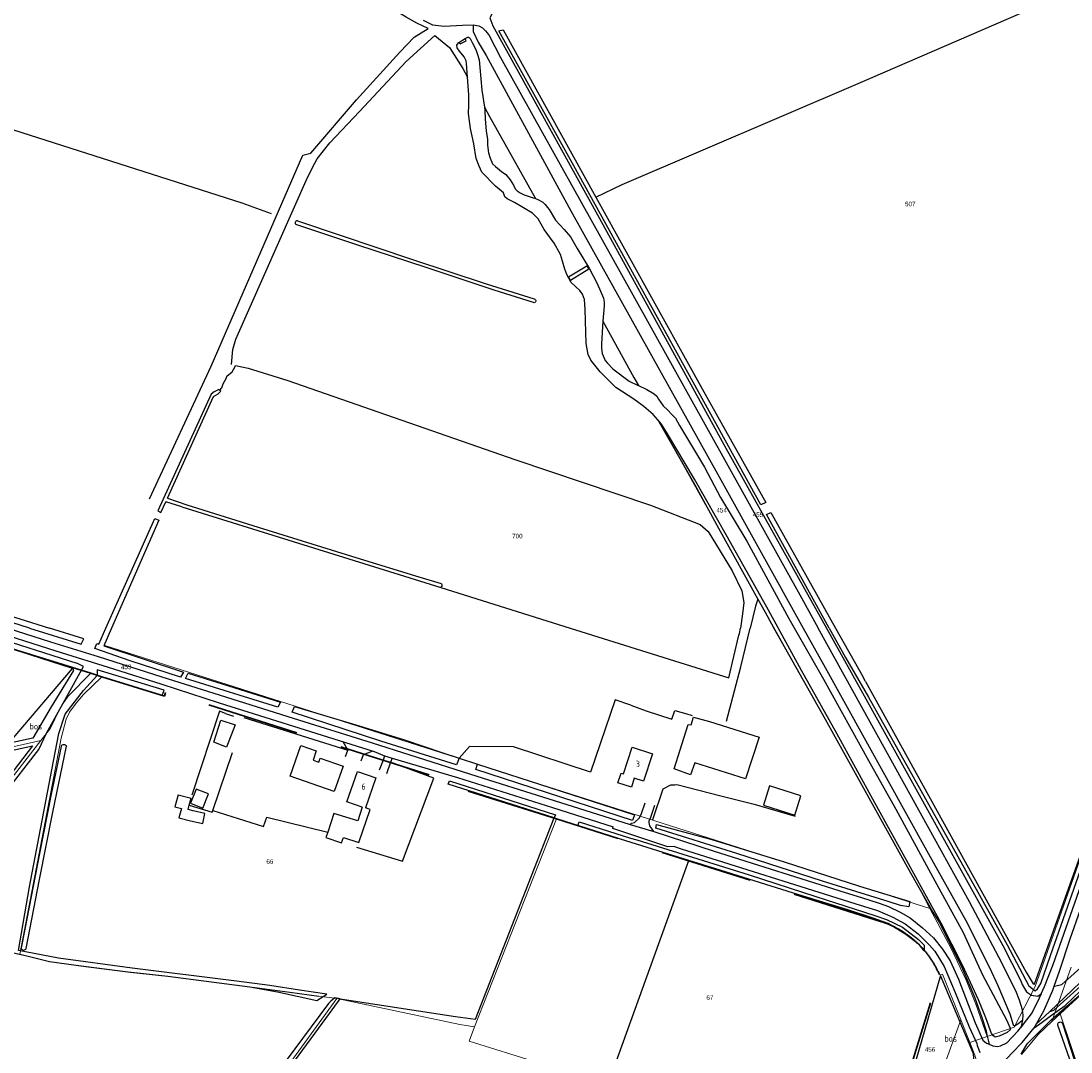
# Model space of a CAD drawing. Header units: metres. Extents: x 233829 to 239427, y 444283 to 448222.
# Tile 120 of 171: x 236238 to 236654, y 446332 to 446740. Entities that reach past the tile are written whole.
import ezdxf
from ezdxf.enums import TextEntityAlignment as Align

# ---------------------------------------------------------------- set-up
doc = ezdxf.new("R2010")
doc.units = ezdxf.units.M
doc.header["$MEASUREMENT"] = 0
doc.linetypes.add('DGN3', pattern=[54.868356, 36.578904, -18.289452])
for name, color, linetype in [('BIJGEBOUW', 4, 'Continuous'), ('CULTUURAANDUIDING', 253, 'Continuous'), ('DAKRAND', 4, 'Continuous'), ('DAKRAND-BYG', 4, 'Continuous'), ('Goud-kadastrale grenzen', 13, 'Continuous'), ('HEK', 253, 'Continuous'), ('HOOFDGEBOUW', 4, 'Continuous'), ('HOUTWAL', 253, 'Continuous'), ('HUISNUMMER', 253, 'Continuous'), ('INSTEEKSLOOT', 153, 'Continuous'), ('KANTVERH', 253, 'Continuous'), ('KUNSTWERK', 253, 'Continuous'), ('MIDSLTGREPPEL', 253, 'Continuous'), ('OVERIGEAFSCH', 253, 'Continuous'), ('OVLIJNOBJ', 253, 'Continuous'), ('RASTER', 253, 'Continuous')]:
    doc.layers.add(name, color=color, linetype=linetype)
for name, color, linetype, lineweight in [('G01 kadestrale perceelsgrens', 73, 'Continuous', 0), ('G02 kadestrale sectiegrens', 73, 'DGN3', 30), ('Z01 perceelnummer', 73, 'Continuous', 13)]:
    doc.layers.add(name, color=color, linetype=linetype, lineweight=lineweight)
doc.styles.get("Standard").update_dxf_attribs({"font": 'iso.shx'})
doc.styles.add('Styledgn001', font='dgn001.shx')

# ---------------------------------------------------------------- blocks, each defined once
blk = doc.blocks.new('A$C1532452F')
at = {"layer": 'G01 kadestrale perceelsgrens'}
for p, q in [((236597.847, 446389), (236271.192, 446493.107)), ((236245.866, 446455.485), (236197.848, 446444.567)), ((236417.6, 446342.071), (236449.965, 446424.438)), ((236653.783, 446365.796), (236646.149, 446344.199)), ((236639.543, 446358.129), (236631.195, 446342.022)), ((236277.801, 446236.609), (236363.031, 446353.296)), ((236646.149, 446344.199), (236649.418, 446347.234)), ((236649.418, 446347.234), (236708.716, 446172.488)), ((236613.709, 446335.907), (236610.115, 446344.846)), ((236620.575, 446338.308), (236631.195, 446342.022)), ((236620.575, 446338.308), (236613.709, 446335.907))]:
    blk.add_line(p, q, dxfattribs=at)
at = {"layer": 'G01 kadestrale perceelsgrens', "flags": 128}
for points in [[(236639.543, 446358.129), (236669.367, 446442.72), (236741.246, 446646.588), (236777.228, 446748.944)], [(236493.521, 446576.459), (236594.262, 446395.784), (236597.847, 446389)], [(236649.418, 446347.234), (236666.149, 446362.767), (236691.078, 446387.141), (236735.303, 446434.448), (236762.46, 446460.77), (236790.324, 446489.936)], [(236237.458, 446370.926), (236253.831, 446456.364), (236255.802, 446463.981), (236257.179, 446466.644), (236259.806, 446470.325), (236262.753, 446473.757), (236269.922, 446480.757)], [(236245.866, 446455.485), (236249.452, 446459.993), (236250.704, 446462.496), (236252.194, 446465.714), (236254.499, 446469.972), (236256.656, 446473.055), (236265.599, 446482.099)], [(236185.564, 446377.323), (236224.502, 446428.072), (236245.866, 446455.485)], [(236597.847, 446389), (236606.266, 446373.156), (236612.267, 446360.576), (236616.11, 446351.08), (236620.575, 446338.308)], [(236237.458, 446370.926), (236249.217, 446367.98), (236259.772, 446366.525), (236279.166, 446364), (236296.169, 446362.135), (236328.575, 446357.895), (236363.031, 446353.296)], [(236610.115, 446344.846), (236602.851, 446362.913), (236601.604, 446362.844)], [(236363.031, 446353.296), (236370.51, 446351.786), (236411.765, 446343.038), (236417.6, 446342.071)], [(236577.832, 446285.751), (236415.411, 446336.499), (236417.6, 446342.071)], [(236601.501, 446314.374), (236603.339, 446326.379), (236610.115, 446344.846)], [(236634.108, 446331.13), (236640.826, 446339.257), (236646.149, 446344.199)], [(236604.766, 446313.83), (236614.051, 446323.643), (236614.373, 446324.08), (236615.282, 446325.313), (236615.975, 446327.169), (236616.158, 446329.077), (236615.706, 446330.941), (236613.709, 446335.907)]]:
    blk.add_lwpolyline(points, dxfattribs=at)
at = {"layer": 'G02 kadestrale sectiegrens'}
for p, q in [((236265.599, 446482.099), (236213.481, 446498.274)), ((236269.922, 446480.757), (236265.599, 446482.099)), ((236587.334, 446316.736), (236601.604, 446362.844))]:
    blk.add_line(p, q, dxfattribs=at)
at = {"layer": 'G02 kadestrale sectiegrens', "flags": 128}
for points in [[(236449.965, 446424.438), (236401.15, 446439.862), (236401.6, 446441.293), (236350.377, 446457.544), (236295.395, 446474.976), (236294.787, 446473.04), (236269.922, 446480.757)], [(236579.019, 446383.654), (236578.713, 446383.757), (236449.965, 446424.438)], [(236592.516, 446375.642), (236592.278, 446375.86), (236592.038, 446376.076), (236591.796, 446376.289), (236591.553, 446376.501), (236591.307, 446376.71), (236591.06, 446376.917), (236590.811, 446377.122), (236590.56, 446377.325), (236590.307, 446377.526), (236590.053, 446377.725), (236589.797, 446377.922), (236589.54, 446378.116), (236589.281, 446378.308), (236589.02, 446378.498), (236588.757, 446378.686), (236588.493, 446378.871), (236588.228, 446379.055), (236587.96, 446379.236), (236587.692, 446379.414), (236587.422, 446379.591), (236587.15, 446379.765), (236586.877, 446379.936), (236586.602, 446380.106), (236586.326, 446380.273), (236586.048, 446380.438), (236585.77, 446380.6), (236585.489, 446380.76), (236585.208, 446380.917), (236584.925, 446381.073), (236584.641, 446381.225), (236584.355, 446381.376), (236584.068, 446381.524), (236583.78, 446381.669), (236583.491, 446381.812), (236583.2, 446381.952), (236582.909, 446382.09), (236582.616, 446382.226), (236582.322, 446382.359), (236582.027, 446382.489), (236581.731, 446382.617), (236581.433, 446382.743), (236581.135, 446382.866), (236580.835, 446382.986), (236580.535, 446383.104), (236580.234, 446383.219), (236579.931, 446383.332), (236579.628, 446383.442), (236579.324, 446383.549), (236579.019, 446383.654)], [(236601.604, 446362.844), (236601.474, 446363.139), (236601.342, 446363.434), (236601.208, 446363.727), (236601.071, 446364.019), (236600.931, 446364.31), (236600.789, 446364.6), (236600.645, 446364.888), (236600.498, 446365.176), (236600.349, 446365.462), (236600.197, 446365.747), (236600.043, 446366.03), (236599.886, 446366.312), (236599.727, 446366.593), (236599.566, 446366.872), (236599.402, 446367.15), (236599.236, 446367.427), (236599.068, 446367.702), (236598.897, 446367.976), (236598.724, 446368.248), (236598.548, 446368.519), (236598.371, 446368.789), (236598.191, 446369.056), (236598.008, 446369.323), (236597.824, 446369.587), (236597.637, 446369.85), (236597.448, 446370.112), (236597.257, 446370.372), (236597.063, 446370.63), (236596.868, 446370.887), (236596.67, 446371.142), (236596.47, 446371.395), (236596.268, 446371.646), (236596.063, 446371.896), (236595.857, 446372.144), (236595.648, 446372.39), (236595.438, 446372.635), (236595.225, 446372.877), (236595.01, 446373.118), (236594.793, 446373.357), (236594.575, 446373.594), (236594.354, 446373.83), (236594.131, 446374.063), (236593.906, 446374.294), (236593.679, 446374.524), (236593.451, 446374.752), (236593.22, 446374.977), (236592.987, 446375.201), (236592.753, 446375.423), (236592.516, 446375.642)]]:
    blk.add_lwpolyline(points, dxfattribs=at)
at = {"layer": 'Z01 perceelnummer', "linetype": 'Continuous', "lineweight": 13, "style": 'Styledgn001'}
for s, p in [('507', (236590.092, 446667.901)), ('454', (236515.389, 446546.659)), ('455', (236529.771, 446544.861)), ('700', (236434.528, 446536.43)), ('453', (236279.607, 446484.619)), ('66', (236336.51, 446407.565)), ('67', (236510.747, 446353.722)), ('456', (236597.917, 446333.165))]:
    blk.add_text(s, height=1.8, dxfattribs=at).set_placement(p, align=Align.MIDDLE_CENTER)

msp = doc.modelspace()

# ---------------------------------------------------------------- linework, layer by layer
at = {"layer": 'BIJGEBOUW'}
msp.add_lwpolyline([(236546.78, 446433.6), (236534.37, 446437.48), (236531.95, 446429.84), (236544.36, 446425.95), (236546.78, 446433.6)], dxfattribs=at)
at = {"layer": 'DAKRAND'}
for points in [[(236359.42, 446419.2), (236358.71, 446417.05), (236364.93, 446415), (236365.67, 446417.14), (236371.74, 446415.12), (236376.29, 446428.19), (236374.39, 446428.84)], [(236373.04, 446429.07), (236371.3, 446423.72), (236361.87, 446426.6), (236359.42, 446419.2)]]:
    msp.add_lwpolyline(points, dxfattribs=at)
at = {"layer": 'DAKRAND-BYG'}
for p in [(236300.21, 446434.03), (236304.58, 446429.86)]:
    msp.add_line(p, (236305.35, 446432.65), dxfattribs=at)
for points in [[(236322.82, 446461.75), (236319.33, 446452.88), (236314.29, 446454.8), (236317.14, 446463.52), (236322.82, 446461.75)], [(236530.28, 446456.78), (236524.89, 446440.34), (236504.79, 446446.63), (236503.08, 446441.84), (236496.59, 446444.27), (236502.15, 446461.79), (236503.3, 446461.7), (236504.22, 446464.67), (236510.56, 446463.07), (236530.28, 446456.78)], [(236362.02, 446435.29), (236344.57, 446441.33), (236348.8, 446453.54), (236354.89, 446451.43), (236353.6, 446447.7), (236355.9, 446446.9), (236356.44, 446448.45), (236365.49, 446445.32), (236362.02, 446435.29)], [(236300.21, 446434.03), (236298.9, 446429.26), (236301.52, 446428.55), (236300.53, 446424.92), (236305.05, 446423.69)], [(236310.02, 446428.73), (236312.22, 446434.31), (236307.33, 446436.23), (236305.13, 446430.66), (236310.02, 446428.73)], [(236306.12, 446427.59), (236304.11, 446428.14), (236304.58, 446429.86)], [(236305.05, 446423.69), (236309.91, 446422.57), (236310.81, 446426.55), (236306.12, 446427.59)]]:
    msp.add_lwpolyline(points, dxfattribs=at)
at = {"layer": 'HEK'}
msp.add_lwpolyline([(236496.91, 446467.33), (236501.66, 446466.05), (236503.73, 446465.44)], dxfattribs=at)
at = {"layer": 'HOOFDGEBOUW'}
for points in [[(236488, 446450.21), (236484.52, 446439.36), (236480.76, 446440.56), (236479.64, 446437.07), (236474.36, 446438.76), (236475.59, 446442.6), (236476.56, 446442.29), (236479.93, 446452.8), (236488, 446450.21)], [(236373.04, 446429.07), (236367.04, 446431.15), (236371.23, 446443.27), (236378.51, 446440.75), (236374.39, 446428.84)]]:
    msp.add_lwpolyline(points, dxfattribs=at)
at = {"layer": 'HOUTWAL'}
for p, q in [((236313.27, 446603.64), (236349.5, 446687.25)), ((236288.86, 446551.14), (236313.27, 446603.64)), ((236318.99, 446466.21), (236322.12, 446465.08)), ((236326.17, 446464.56), (236367.32, 446451.71))]:
    msp.add_line(p, q, dxfattribs=at)
for points in [[(236233.31, 446454.39), (236233.45, 446454.7), (236258.32, 446484.02)], [(236250.14, 446443.89), (236252.98, 446458.28), (236255.51, 446465.87), (236262.67, 446475.33), (236268.16, 446481.24)], [(236370.82, 446413.26), (236389, 446407.69), (236401.39, 446440.59), (236384.22, 446446.91)], [(236603.74, 446315.41), (236612.88, 446322.79), (236613.85, 446324.14), (236614.52, 446325.93), (236615.39, 446327.96), (236615.06, 446331.42), (236602.11, 446362.4), (236576.33, 446273.76), (236563.45, 446229.73), (236568.53, 446231.57), (236569.09, 446235.02), (236581.4, 446273.84), (236594.16, 446301.3), (236599.48, 446315.52), (236602.3, 446315.7)]]:
    msp.add_lwpolyline(points, dxfattribs=at)
at = {"layer": 'INSTEEKSLOOT'}
for p, q in [((236301.71, 446548), (236295.29, 446549.98)), ((236572.34, 446478.86), (236571.24, 446480.84)), ((236418.78, 446446.12), (236480.89, 446426.05))]:
    msp.add_line(p, q, dxfattribs=at)
for points in [[(236532.87, 446549.66), (236530.97, 446548.81), (236456.91, 446683.04), (236427.2, 446736.47), (236428.83, 446736.83), (236465.57, 446670.64), (236501.61, 446605.69), (236507.73, 446594.71), (236532.87, 446549.66)], [(236414.81, 446718.13), (236414.4, 446723.51), (236414.18, 446724.55), (236413.42, 446726.16), (236411.57, 446728.47), (236410.7, 446729.71), (236410.57, 446730.79), (236410.77, 446731.16), (236411.32, 446731.78), (236413.78, 446733.37), (236414.92, 446733.94), (236415.21, 446733.9), (236415.54, 446733.66), (236415.87, 446733.41), (236416.67, 446731.83)], [(236416.67, 446731.83), (236418.02, 446729.06), (236418.76, 446727.15), (236419.4, 446725), (236419.63, 446721.95), (236420.46, 446713), (236421.51, 446706.19)], [(236460.31, 446632.26), (236459.26, 446633.62), (236455.78, 446636.88), (236454.08, 446639.93), (236453.31, 446642.11), (236452.41, 446645.27), (236451.55, 446647.89), (236449.15, 446652.33), (236445.17, 446657.81), (236442.7, 446661.99), (236441.49, 446663.38), (236440.45, 446664.26), (236433.38, 446668.5), (236430.46, 446669.93), (236429.53, 446670.77), (236429.05, 446672.36), (236425.91, 446674.95), (236420.38, 446680.5), (236419.33, 446682.94), (236418.22, 446685.96), (236417.21, 446691.74), (236415.95, 446697.79), (236415.11, 446703.72), (236415.29, 446707), (236415.35, 446709.6), (236415.34, 446711.14), (236414.81, 446718.13)], [(236421.51, 446706.19), (236421.69, 446705), (236421.77, 446701.47), (236422.14, 446696.91), (236422.63, 446693.38), (236422.69, 446691.16), (236423.05, 446688.22), (236423.68, 446686.08), (236424.71, 446683.84), (236425.86, 446682.72), (236428.23, 446680.8), (236429.9, 446679.57), (236431.61, 446677.52), (236432.98, 446675.31), (236433.67, 446673.96), (236434.44, 446673.07), (236435.61, 446672.31), (236437.18, 446671.59), (236440.43, 446670.44), (236441.68, 446670.03)], [(236441.68, 446670.03), (236442.64, 446669.72), (236444.56, 446668.69), (236445.52, 446667.69), (236446.46, 446666.56), (236447.09, 446665.69), (236449.57, 446661.46), (236453.05, 446657.79), (236455.61, 446654.85), (236458.15, 446650.24), (236463.14, 446642.23), (236466.17, 446636.46), (236467.47, 446633.34), (236468.68, 446630.61), (236468.85, 446629.05), (236468.89, 446627.6), (236468.42, 446621.48)], [(236347.49, 446661.26), (236347.26, 446661.26), (236347.03, 446661.2), (236346.83, 446661.08), (236346.68, 446660.9), (236346.58, 446660.69), (236346.55, 446660.46), (236346.59, 446660.22), (236346.69, 446660.01), (236346.85, 446659.84)], [(236347.49, 446661.26), (236364.41, 446655.51), (236392.97, 446645.94), (236422.11, 446636.25), (236441.22, 446630.34)], [(236440.9, 446628.84), (236425.31, 446633.76), (236398.37, 446642.76), (236371.32, 446651.65), (236346.85, 446659.84)], [(236490.1, 446582.49), (236488.32, 446584.52), (236484.55, 446587.74), (236480.68, 446590.66), (236473.48, 446595.25), (236467.27, 446601.41), (236463.54, 446606.09), (236462.59, 446608.33), (236461.82, 446612.67), (236461.38, 446626.11), (236461.08, 446630.13), (236460.31, 446632.26)], [(236441.22, 446630.34), (236441.44, 446630.25), (236441.62, 446630.1), (236441.75, 446629.9), (236441.81, 446629.67), (236441.8, 446629.43), (236441.71, 446629.21), (236441.57, 446629.03), (236441.37, 446628.9), (236441.14, 446628.83), (236440.9, 446628.84)], [(236468.42, 446621.48), (236468.08, 446616.98), (236467.77, 446612.6), (236467.78, 446610.68), (236468.07, 446608.76), (236469.28, 446605.94), (236470.16, 446604.9), (236472.37, 446602.58), (236478.75, 446597.81), (236482.11, 446596.13), (236482.42, 446595.98)], [(236316.25, 446594.51), (236314.4, 446593.47), (236313.24, 446592.58), (236292.17, 446546.48), (236293.37, 446545.74), (236295.29, 446549.98)], [(236316.25, 446594.51), (236316.76, 446594.13), (236317.16, 446593.84)], [(236482.42, 446595.98), (236485.74, 446594.41), (236488.65, 446592.73)], [(236295.93, 446551.39), (236314.13, 446591.72), (236316.01, 446592.73), (236317.16, 446593.84)], [(236488.65, 446592.73), (236489.69, 446591.81), (236490.37, 446590.65), (236492.18, 446587.97), (236494.12, 446586.25), (236495.6, 446584.66), (236497.13, 446583.07), (236498.74, 446580.22), (236508.65, 446563.76), (236514.93, 446551.7), (236525.43, 446534.37), (236541.94, 446503.77), (236555.72, 446479.81), (236573.52, 446447.57), (236584.36, 446428.32), (236601.39, 446397.01), (236611.07, 446379.5), (236618.72, 446362.71), (236628.18, 446344.9), (236629.65, 446341.65), (236629.65, 446340.88), (236628.45, 446339.87), (236625.3, 446338.48), (236623.73, 446337.99), (236623.04, 446338.55), (236622.24, 446339.51), (236619.96, 446345.71), (236617.15, 446352.81), (236610.74, 446366.49), (236602.36, 446383.2), (236587.94, 446409.24), (236576.02, 446430.75), (236560.97, 446458.26), (236546.98, 446483.22), (236534.01, 446507.1), (236517.71, 446536.02), (236504.63, 446558.93), (236493.9, 446576.93), (236491.6, 446580.78), (236490.1, 446582.49)], [(236295.93, 446551.39), (236303.65, 446548.74), (236331.86, 446540), (236370.59, 446527.91), (236395.56, 446520.31), (236404.31, 446517.7)], [(236241.4, 446500), (236231.02, 446503.26), (236203.43, 446511.92), (236176.69, 446520.28), (236152.72, 446528.12), (236134.57, 446533.65), (236115.58, 446539.71), (236098.18, 446545.55)], [(236098.61, 446547.79), (236115.82, 446542.61), (236134.99, 446536.29), (236145.14, 446532.98), (236154.48, 446530.56), (236176.52, 446523.49), (236225.69, 446507.35), (236249.27, 446500)], [(236557.98, 446500), (236533.12, 446544.91), (236534.86, 446545.78), (236560.51, 446500), (236571.24, 446480.84)], [(236271.62, 446500), (236290.95, 446543.33), (236292.49, 446542.68), (236273.78, 446500)], [(236404.31, 446517.7), (236404.48, 446517.5), (236404.6, 446517.27), (236404.65, 446517.01), (236404.63, 446516.75), (236404.55, 446516.5), (236404.4, 446516.28), (236404.21, 446516.11)], [(236258.32, 446484.02), (236217.29, 446497.14), (236217.84, 446499.3), (236224.41, 446497.51), (236260.05, 446486.06)], [(236241.4, 446500), (236261.83, 446493.59), (236262.88, 446495.76), (236249.27, 446500)], [(236273.78, 446500), (236270.72, 446493.02), (236302.29, 446482.49), (236301.15, 446480.62), (236281.26, 446487.05), (236267.25, 446491.97), (236267.96, 446493.84), (236268.79, 446493.66), (236271.62, 446500)], [(236557.98, 446500), (236564.46, 446488.3), (236573.56, 446472.68), (236616.79, 446395.39), (236628.44, 446374.53), (236637.05, 446358.33), (236639.6, 446356.37), (236640.51, 446357.13), (236641.83, 446359.24), (236645.64, 446370.33), (236671.82, 446445.08), (236691.42, 446500)], [(236572.34, 446478.86), (236603.47, 446422.54), (236636.02, 446363.76), (236638.73, 446359.12), (236639.32, 446358.96), (236648.94, 446386.09), (236678.81, 446469.92), (236689.48, 446500)], [(236258.7, 446483.16), (236249.89, 446468.79), (236242.67, 446456.41)], [(236245.01, 446451.98), (236248.06, 446458.41), (236262.68, 446484.84), (236260.05, 446486.06)], [(236258.7, 446483.16), (236258.76, 446483.37), (236258.74, 446483.58), (236258.66, 446483.77), (236258.51, 446483.92), (236258.32, 446484.02)], [(236294.72, 446475.43), (236268.11, 446483.41), (236268.16, 446481.24), (236293.85, 446473.35), (236294.72, 446475.43)], [(236340.71, 446470.65), (236339.73, 446468.63), (236303.17, 446480), (236304.21, 446482.16), (236340.71, 446470.65)], [(236411.43, 446448.55), (236410.44, 446445.9), (236380.4, 446455.17), (236345.39, 446466.72), (236346.2, 446468.97), (236371.84, 446461.29), (236389.86, 446455.8), (236404.66, 446450.74), (236411.43, 446448.55)], [(236242.67, 446456.41), (236220.52, 446451.64), (236199.56, 446446.13), (236199.6, 446444), (236242.49, 446453.4), (236186.56, 446380.27), (236188.42, 446379.05), (236245.01, 446451.98)], [(236253.86, 446453.14), (236249.97, 446434.2), (236245.24, 446410.77), (236239.43, 446380.76), (236238.01, 446373.39)], [(236239.96, 446373.09), (236245.26, 446400.49), (236250.53, 446427.07), (236255.96, 446453.23)], [(236253.86, 446453.14), (236253.97, 446453.4), (236254.14, 446453.61), (236254.35, 446453.78), (236254.61, 446453.89), (236254.88, 446453.94), (236255.15, 446453.91), (236255.41, 446453.82), (236255.64, 446453.67), (236255.83, 446453.47), (236255.96, 446453.23)], [(236480.89, 446426.05), (236480.14, 446423.77), (236418.04, 446444.01), (236418.78, 446446.12)], [(236449.6, 446426.11), (236449.1, 446424.86), (236407.17, 446438.2), (236407.59, 446439.49), (236449.6, 446426.11)], [(236595.65, 446374.43), (236595.63, 446372.21), (236593.77, 446374.53), (236588.34, 446378.67), (236581.38, 446382.98), (236575.38, 446385.13), (236565.3, 446388.4), (236546.01, 446394.39), (236515.15, 446404.02), (236502.39, 446408.02), (236485.96, 446413.19), (236458.42, 446421.75), (236459.01, 446423.27), (236479.32, 446416.79), (236481.79, 446416.13), (236526.26, 446402.33), (236552.65, 446393.75), (236576.11, 446386.25), (236580.7, 446384.68), (236587.07, 446381.63), (236593.3, 446376.76), (236595.65, 446374.43)], [(236589.86, 446391.76), (236589.54, 446389.6), (236586.17, 446390.2), (236581.72, 446391.6), (236555.36, 446399.75), (236521.46, 446410.8), (236489.38, 446420.76), (236489.61, 446422.27), (236511.47, 446416.24), (236540.15, 446407.43), (236569.95, 446397.79), (236586.88, 446392.66), (236589.86, 446391.76)], [(236238.01, 446373.39), (236238.08, 446373.14), (236238.21, 446372.91), (236238.39, 446372.72), (236238.61, 446372.58), (236238.87, 446372.51), (236239.13, 446372.5), (236239.39, 446372.56), (236239.62, 446372.68), (236239.82, 446372.86), (236239.96, 446373.09)], [(236390.47, 446232.98), (236317.41, 446278.89), (236312.42, 446282.49), (236360.12, 446347.44), (236364.31, 446353.16), (236362.18, 446353.59), (236360.71, 446352.26), (236359.79, 446351.33), (236336.12, 446319.59), (236309.8, 446282.93), (236237.26, 446184.92), (236172.57, 446095.94), (236174.44, 446094.7), (236195.98, 446123.42), (236297.55, 446261.1), (236311.08, 446280.64), (236389.56, 446231.73), (236390.47, 446232.98)], [(236648.53, 446342.82), (236648.49, 446343.08), (236648.53, 446343.34), (236648.64, 446343.59), (236648.8, 446343.79), (236649.02, 446343.94), (236649.27, 446344.03), (236649.54, 446344.05), (236649.8, 446343.99), (236650.03, 446343.87), (236650.22, 446343.68), (236650.36, 446343.46)], [(236706.32, 446170.35), (236700.63, 446186.77), (236693.8, 446207.55), (236686.08, 446231.14), (236681.24, 446246.65), (236674.73, 446266.09), (236668.58, 446283.74), (236661.51, 446304.14), (236653.22, 446329.14), (236648.53, 446342.82)], [(236650.36, 446343.46), (236656.73, 446323.94), (236663.27, 446305.45), (236672.3, 446279.22), (236680.62, 446253.93), (236688.62, 446230.16), (236697.33, 446204.22), (236705.23, 446180.8), (236709.06, 446171.64)]]:
    msp.add_lwpolyline(points, dxfattribs=at)
at = {"layer": 'KANTVERH'}
for p, q in [((236594.08, 446426.67), (236553.65, 446500)), ((236365.44, 446455.03), (236367.32, 446451.71)), ((236366.52, 446449.18), (236367.32, 446451.71)), ((236639.86, 446343), (236645.29, 446348.14))]:
    msp.add_line(p, q, dxfattribs=at)
for points in [[(236700.07, 446860.76), (236619.32, 446827.16), (236529.84, 446788.77), (236464.46, 446761.58), (236433.9, 446748.87), (236425.02, 446744.24), (236423.6, 446741.65), (236424.85, 446738.5), (236466.86, 446662.41)], [(236641.86, 446355.16), (236643.19, 446358.06), (236646.67, 446366.76), (236673.23, 446442.23), (236693.77, 446500), (236707.37, 446538.25), (236724.45, 446586.8), (236747.21, 446650.71), (236782.1, 446750.03), (236784.7, 446758.57), (236784.18, 446759.84), (236783.28, 446761.21), (236781.4, 446761.69), (236778.11, 446763.46)], [(236397.23, 446740.62), (236400.88, 446738.87), (236405.58, 446738.32), (236412.85, 446738.68), (236417.05, 446738.81), (236419.27, 446738.39), (236420.7, 446737.67), (236421.88, 446736.47), (236422.51, 446735.66), (236423.3, 446734.62), (236427.82, 446725.84), (236480.19, 446632), (236547.04, 446511.99), (236553.65, 446500)], [(236466.86, 446662.41), (236517.08, 446571.23), (236556.88, 446500)], [(236223.55, 446500), (236251.73, 446491.05), (236274.64, 446483.81), (236293.78, 446477.73), (236316.39, 446470.46), (236368.54, 446454.05), (236377.84, 446451.12), (236381.96, 446449.46), (236381.33, 446447.74), (236379.81, 446443.78)], [(236232.78, 446500), (236249.64, 446494.55), (236268.46, 446488.76), (236293.73, 446480.69), (236314.32, 446474.21), (236345.8, 446464.28), (236376.99, 446454.51), (236391.98, 446449.88), (236418.51, 446441.33), (236461.23, 446427.95), (236479.2, 446422.21), (236479.75, 446422.78), (236480.86, 446422.98), (236482.91, 446424.93), (236483.67, 446426.54), (236485.11, 446430.85)], [(236556.88, 446500), (236573.87, 446469.59), (236626.7, 446374.38), (236633.87, 446360.39), (236634.45, 446358.9), (236635.28, 446357.35), (236636.14, 446356), (236638.03, 446354.61), (236640.57, 446354.29), (236641.86, 446355.16), (236641.1, 446353.48), (236638.29, 446347.84), (236634.83, 446343.17), (236633.72, 446341.79)], [(236583.93, 446259.56), (236590.76, 446279.31), (236595.04, 446288.74), (236598.73, 446295.45), (236603.63, 446302.82), (236608.77, 446309.2), (236614.98, 446315.86), (236621.1, 446322.19), (236625.27, 446326.32), (236630.26, 446331.68), (236634.36, 446335.97), (236639.1, 446341.67), (236642.32, 446343.99), (236646.04, 446346.8), (236651.41, 446350.54), (236660.54, 446359.23), (236677.48, 446375.46), (236689.93, 446388.11), (236703.16, 446402.36), (236717.67, 446417.59), (236733.74, 446434.23), (236748.12, 446449.51), (236768.14, 446470.95), (236795.34, 446500)], [(236639.1, 446341.67), (236643, 446348.46), (236646.49, 446356.61), (236647.08, 446358.24), (236649.18, 446364.11), (236653.46, 446376.96), (236669.78, 446423.37), (236697.01, 446500)], [(236792.22, 446500), (236734.44, 446439.5), (236700.74, 446403.97), (236677.32, 446379.03), (236660.45, 446362.52), (236645.29, 446348.14), (236646.95, 446348.78), (236650.81, 446352.14), (236657.35, 446358.03), (236660.49, 446360.61), (236664.38, 446364.39), (236677.47, 446377.16), (236692.28, 446392.05), (236708.95, 446409.81), (236728.11, 446430.26), (236739.58, 446442.8), (236770.38, 446475.08), (236793.86, 446499.88), (236793.98, 446500)], [(236647.08, 446358.24), (236650.11, 446358.89), (236659.92, 446367.57), (236685, 446393.56), (236747.53, 446458.57), (236787.16, 446500)], [(236372.69, 446447.5), (236373.54, 446449.96), (236376.97, 446451.32)], [(236381.96, 446449.46), (236384.93, 446448.56), (236384.22, 446446.91), (236382.63, 446442.32)], [(236384.93, 446448.56), (236410.85, 446440.84), (236448.48, 446428.94), (236472.48, 446421.25)], [(236479.2, 446422.21), (236488.52, 446419.46), (236486.91, 446421.66), (236486.75, 446423.01), (236486.76, 446423.82), (236487.25, 446424.77), (236488.93, 446429.9)], [(236488.52, 446419.46), (236512.42, 446411.71), (236564.26, 446395.34), (236570.8, 446393.38), (236577.81, 446391.04), (236581.42, 446389.8), (236586.15, 446387.47), (236590.01, 446385.29), (236594.87, 446381.35), (236599.33, 446377.32), (236602.91, 446372.92), (236605.83, 446368.32), (236609.12, 446361.04), (236615.72, 446343.68), (236618.77, 446336.9), (236620.23, 446335.72), (236621.29, 446335.24), (236622.84, 446334.55), (236624.64, 446334.36), (236625.87, 446334.54), (236628.32, 446335.73), (236632.63, 446340.43), (236633.72, 446341.79), (236634.2, 446342.84), (236634.6, 446344.89), (236634.74, 446346.71), (236634.57, 446348.88), (236633.31, 446352.66), (236631.88, 446356.32), (236625.14, 446369.69), (236613.55, 446391.67), (236594.08, 446426.67)], [(236496.72, 446413.48), (236494.11, 446413.37), (236472.29, 446420.68), (236472.48, 446421.25)], [(236496.72, 446413.48), (236499.33, 446412.64), (236568.14, 446391.01), (236577.08, 446388.15), (236583.25, 446385.5), (236588.12, 446382.92), (236593.21, 446378.88), (236597.75, 446374.52), (236599.87, 446372.04), (236603.46, 446365.95), (236607.88, 446355.69), (236613.42, 446342.07), (236616.39, 446335.5), (236616.63, 446334.77), (236617.13, 446333.41), (236617.67, 446331.95)]]:
    msp.add_lwpolyline(points, dxfattribs=at)
at = {"layer": 'KUNSTWERK'}
for points in [[(236411.32, 446731.78), (236411.91, 446731.29), (236414.26, 446732.49), (236413.78, 446733.37)], [(236455.52, 446637.67), (236454.71, 446639.03), (236462.03, 446643.41), (236462.84, 446642.05), (236455.52, 446637.67)]]:
    msp.add_lwpolyline(points, dxfattribs=at)
at = {"layer": 'MIDSLTGREPPEL'}
for points in [[(236316.76, 446594.13), (236317.45, 446595.15), (236318.08, 446596.75), (236319.31, 446599.12), (236319.51, 446599.7), (236321.52, 446601.44), (236322.66, 446603.31), (236322.96, 446603.91), (236327.92, 446602.88), (236343.61, 446598.01), (236433.51, 446566.81)], [(236188.42, 446379.05), (236192.12, 446377.95), (236196.5, 446376.03), (236200.49, 446375.56), (236209.4, 446374.56), (236223.58, 446372.92), (236234.42, 446371.61), (236240.86, 446370.05), (236249.22, 446367.98), (236263.58, 446366), (236281.33, 446363.72), (236296.17, 446362.14), (236328.58, 446357.9), (236344.41, 446355.82), (236355.93, 446354.24)]]:
    msp.add_lwpolyline(points, dxfattribs=at)
at = {"layer": 'OVERIGEAFSCH'}
for points in [[(236417.05, 446738.81), (236417.07, 446736.2), (236419.04, 446732.01), (236422.13, 446726.64), (236455.69, 446665.2), (236514.41, 446559.94), (236547.68, 446500)], [(236547.68, 446500), (236555.68, 446485.59), (236597.26, 446410.58), (236612.06, 446384.2), (236621.49, 446365.63), (236624.71, 446358.44), (236629.51, 446347.25), (236630.83, 446342.91), (236631.33, 446342.52), (236632.65, 446343.28), (236634.6, 446344.89)], [(236599.02, 446387.54), (236601.69, 446383.26), (236610.35, 446365.99), (236615.64, 446353.58), (236618.49, 446345.8), (236620.1, 446340.59), (236620.42, 446338.94), (236621.29, 446335.24)]]:
    msp.add_lwpolyline(points, dxfattribs=at)
at = {"layer": 'OVLIJNOBJ'}
msp.add_line((236375.87, 446449.58), (236381.33, 446447.74), dxfattribs=at)
msp.add_lwpolyline([(236328.58, 446357.9), (236339.47, 446355.94), (236355.07, 446352.54), (236359.13, 446355), (236348.31, 446356.62), (236336.52, 446358.48), (236323.28, 446360.16), (236281.98, 446365.37), (236252.77, 446369.37), (236236.94, 446372.38), (236241.39, 446397.52), (236250.14, 446443.89)], dxfattribs=at)
at = {"layer": 'RASTER'}
msp.add_line((236313.87, 446427.8), (236321.69, 446450.75), dxfattribs=at)
for points in [[(236465.57, 446670.64), (236475.99, 446675.57), (236570.4, 446716.02), (236720.81, 446781.17), (236729.25, 446784.4), (236736.07, 446761.31)], [(236349.5, 446687.25), (236352.74, 446688.08), (236370.87, 446709.11), (236387.96, 446728.04), (236393.7, 446734), (236399.17, 446737.4), (236394.7, 446739.44), (236390.52, 446741.92), (236380.45, 446747.88), (236375.67, 446749.83)], [(236321.38, 446604.31), (236321.82, 446610.28), (236322.98, 446614.34), (236351.37, 446678.41), (236354.33, 446684.06), (236355.3, 446685.83), (236360.3, 446692.07), (236372.02, 446704.55), (236390.5, 446724.3), (236401.84, 446734.64), (236407.58, 446729.84), (236412.86, 446721.59), (236414.81, 446718.13)], [(236193.31, 446710.04), (236194.24, 446710.06), (236225.03, 446700.38), (236325.37, 446668.31), (236337.03, 446664.17)], [(236421.51, 446706.19), (236423.52, 446702.61), (236441.68, 446670.03)], [(236468.42, 446621.48), (236480.61, 446599.16), (236482.42, 446595.98)], [(236490.1, 446582.49), (236504.74, 446556.78), (236514.12, 446539.53), (236529.74, 446511.44), (236528.85, 446508.62), (236526.73, 446500)], [(236433.51, 446566.81), (236487.2, 446548.64), (236506.93, 446540.99), (236510.06, 446538.21), (236519.5, 446522.65), (236523.35, 446514.75), (236524.13, 446510.17), (236523.67, 446505.59), (236522.83, 446500)], [(236301.71, 446548), (236397.86, 446518.1), (236404.21, 446516.11)], [(236404.21, 446516.11), (236455.45, 446500), (236518.28, 446480.25), (236522.26, 446497.23), (236522.52, 446497.89), (236522.83, 446500)], [(236529.74, 446511.44), (236532.62, 446506.25), (236536.13, 446500), (236556.41, 446463.94), (236590.17, 446403.12), (236593.49, 446397.32), (236599.02, 446387.54)], [(236517.32, 446463.09), (236522.95, 446484.61), (236526.73, 446500)], [(236633.97, 446331.26), (236636.33, 446335.46), (236645.93, 446344.96), (236656.9, 446354.54), (236697.36, 446393.96), (236736.01, 446434.38), (236737.46, 446431.27), (236773.03, 446357.19), (236780.37, 446364.6), (236837.55, 446424.63), (236806.8, 446475.34), (236797.05, 446492.47), (236794.98, 446494.63)], [(236479.42, 446469.48), (236473.24, 446471.62), (236463.51, 446442.95), (236432.93, 446452.98), (236415.53, 446453.17), (236411.43, 446448.55), (236418.78, 446446.12)], [(236318.99, 446466.21), (236316.61, 446467.04), (236305.67, 446433.82)], [(236479.42, 446469.48), (236485.52, 446467.24), (236495.65, 446463.99), (236496.91, 446467.33)], [(236488.16, 446424.17), (236492.26, 446436.36), (236495.24, 446437.9), (236496.87, 446437.99), (236497.72, 446438.09), (236515.12, 446433.56), (236528.32, 446430.33), (236544.47, 446425.58)], [(236304.58, 446429.86), (236313.65, 446427.14), (236313.87, 446427.8)], [(236313.87, 446427.8), (236333.94, 446421.42), (236335.27, 446425.19), (236359.42, 446419.2)], [(236364.31, 446353.16), (236410.04, 446346.18), (236417.94, 446345.16), (236449.1, 446424.86)], [(236436.69, 446221.97), (236466.74, 446309.25), (236501.3, 446405.03), (236502.39, 446408.02)]]:
    msp.add_lwpolyline(points, dxfattribs=at)

# ---------------------------------------------------------------- block references
at = {"layer": 'Goud-kadastrale grenzen', "linetype": 'Continuous'}
msp.add_blockref('A$C1532452F', (0, 0), dxfattribs=at)

# ---------------------------------------------------------------- texts
at = {"layer": 'CULTUURAANDUIDING'}
for p in [(236241.35, 446459.87), (236603.61, 446336.25)]:
    msp.add_text('bos', height=2.5, dxfattribs=at).set_placement(p)
at = {"layer": 'HUISNUMMER'}
for s, p in [('3', (236481.4, 446444.95)), ('6', (236372.77, 446435.97))]:
    msp.add_text(s, height=2.5, dxfattribs=at).set_placement(p)

doc.saveas('drawing.dxf')
